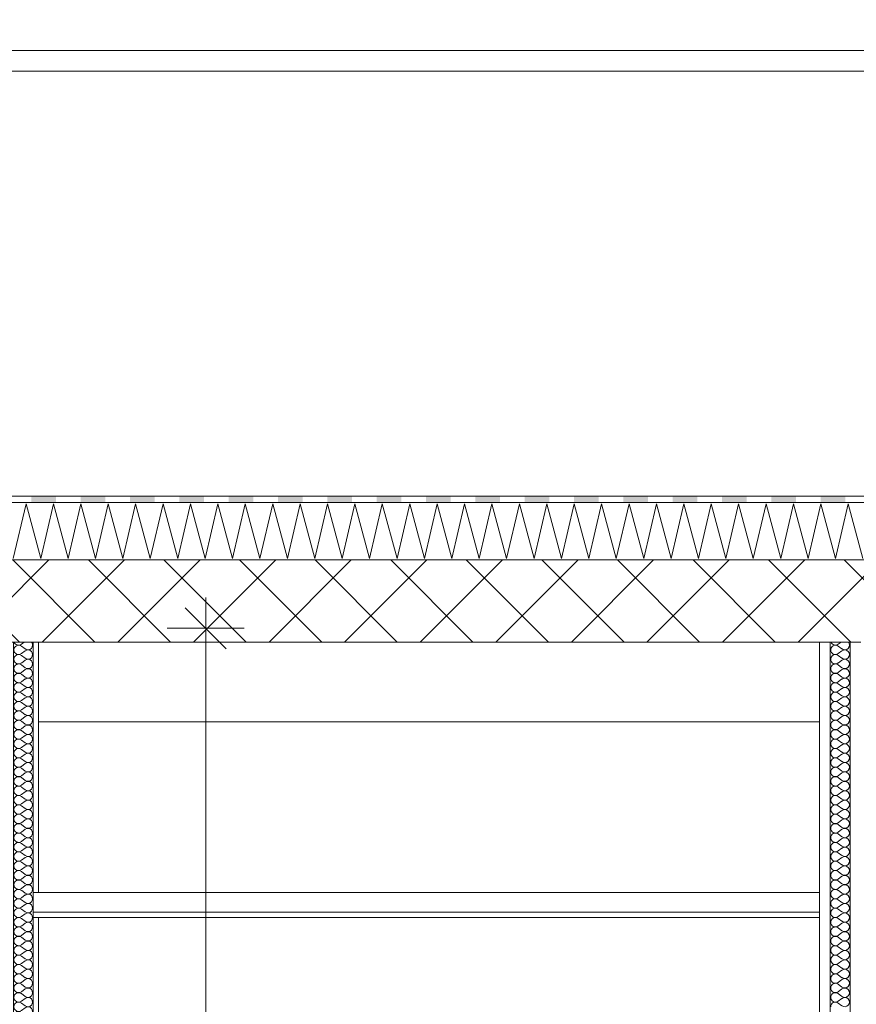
# Model space of a CAD drawing. Header units: millimetres. Extents: x -4481 to 79246, y -53000 to 18468.
# Tile 53 of 79: x 40052 to 42087, y 5949 to 8345. Entities that reach past the tile are written whole.
import ezdxf

# ---------------------------------------------------------------- set-up
doc = ezdxf.new("R2010")
doc.units = ezdxf.units.MM
doc.header["$MEASUREMENT"] = 0
doc.linetypes.add('Wipeout_Contour', pattern=[1000, 0, -1000])
for name, color, linetype in [('Nouveau_2D - Cotations pour 100ème', 7, 'Continuous'), ('Nouveau__Constr - Poutres', 7, 'Continuous'), ('Nouveau__Murs ext - Bardages', 7, 'Continuous'), ('Nouveau__Murs int non porteurs - Cloisons', 7, 'Continuous'), ('Nouveau__Plafonds', 7, 'Continuous'), ('Nouveau__Toits - Toitures', 7, 'Continuous')]:
    doc.layers.add(name, color=color, linetype=linetype)
doc.styles.add('STYLE_GENERE_2', font='arial.ttf')
doc.dimstyles.new('STYLE_GENERE__10', dxfattribs={"dimtxt": 175, "dimasz": 95, "dimexe": 0.18, "dimexo": 30247.210424, "dimgap": 0, "dimtad": 1, "dimlfac": 0.001, "dimzin": 0, "dimdsep": 46, "dimtxsty": 'STYLE_GENERE_2', "dimblk": 'ARROWHEAD_6', "dimblk1": 'ARROWHEAD_6', "dimblk2": 'ARROWHEAD_6', "dimcen": 0.09, "dimclrd": 1, "dimclre": 1, "dimclrt": 1, "dimazin": 0, "dimtfac": 1, "dimtdec": 4, "dimtmove": 0, "dimatfit": 3, "dimfxl": 0, "dimtolj": 1, "dimtzin": 0, "dimarcsym": 0})
doc.dimstyles.new('STYLE_GENERE__3', dxfattribs={"dimtxt": 150, "dimasz": 95, "dimexe": 0.18, "dimexo": 21916.318027, "dimgap": 0, "dimtad": 1, "dimlfac": 0.001, "dimzin": 0, "dimdsep": 46, "dimtxsty": 'STYLE_GENERE_2', "dimblk": 'ARROWHEAD_6', "dimblk1": 'ARROWHEAD_6', "dimblk2": 'ARROWHEAD_6', "dimcen": 0.09, "dimclrd": 7, "dimclre": 7, "dimclrt": 7, "dimazin": 0, "dimtfac": 1, "dimtdec": 4, "dimtmove": 0, "dimatfit": 3, "dimfxl": 0, "dimtolj": 1, "dimtzin": 0, "dimarcsym": 0})
doc.dimstyles.new('STYLE_GENERE__5', dxfattribs={"dimtxt": 150, "dimasz": 95, "dimexe": 0.18, "dimexo": 21959.829925, "dimgap": 0, "dimtad": 1, "dimlfac": 0.001, "dimzin": 0, "dimdsep": 46, "dimtxsty": 'STYLE_GENERE_2', "dimblk": 'ARROWHEAD_6', "dimblk1": 'ARROWHEAD_6', "dimblk2": 'ARROWHEAD_6', "dimcen": 0.09, "dimclrd": 7, "dimclre": 7, "dimclrt": 7, "dimazin": 0, "dimtfac": 1, "dimtdec": 4, "dimtmove": 0, "dimatfit": 3, "dimfxl": 0, "dimtolj": 1, "dimtzin": 0, "dimarcsym": 0})
doc.dimstyles.new('STYLE_GENERE__7', dxfattribs={"dimtxt": 150, "dimasz": 95, "dimexe": 0.18, "dimexo": 28568.917041, "dimgap": 0, "dimtad": 1, "dimlfac": 0.001, "dimzin": 0, "dimdsep": 46, "dimtxsty": 'STYLE_GENERE_2', "dimblk": 'ARROWHEAD_6', "dimblk1": 'ARROWHEAD_6', "dimblk2": 'ARROWHEAD_6', "dimcen": 0.09, "dimclrd": 7, "dimclre": 7, "dimclrt": 7, "dimazin": 0, "dimtfac": 1, "dimtdec": 4, "dimtmove": 0, "dimatfit": 3, "dimfxl": 0, "dimtolj": 1, "dimtzin": 0, "dimarcsym": 0})

# ---------------------------------------------------------------- blocks, each defined once
blk = doc.blocks.new('Élément de coupe_48')
at = {"layer": 'Nouveau__Murs ext - Bardages', "color": 7, "linetype": 'Continuous', "lineweight": 13}
for p, q in [((54217, 8270), (24977, 8270)), ((54217, 8220), (24977, 8220))]:
    blk.add_line(p, q, dxfattribs=at)
blk = doc.blocks.new('*X151')
at = {"layer": 'Nouveau__Murs int non porteurs - Cloisons', "color": 250, "linetype": 'Continuous', "lineweight": 5}
for p, q in [((40062.7, 6830.3), (40055.8, 6825.1)), ((40064.9, 6813.7), (40055.8, 6820.6)), ((40064.9, 6809.1), (40055.8, 6802.3)), ((40064.9, 6790.9), (40055.8, 6797.7)), ((40064.9, 6786.3), (40055.8, 6779.4)), ((40064.9, 6768), (40055.8, 6774.9)), ((40064.9, 6763.4), (40055.8, 6756.6)), ((40064.9, 6745.1), (40055.8, 6752)), ((40064.9, 6740.6), (40055.8, 6733.7)), ((40064.9, 6722.3), (40055.8, 6729.1)), ((40064.9, 6717.7), (40055.8, 6710.9)), ((40064.9, 6699.4), (40055.8, 6706.3)), ((40064.9, 6694.9), (40055.8, 6688)), ((40064.9, 6676.6), (40055.8, 6683.4)), ((40064.9, 6672), (40055.8, 6665.1)), ((40064.9, 6653.7), (40055.8, 6660.6)), ((40064.9, 6649.1), (40055.8, 6642.3)), ((40064.9, 6630.9), (40055.8, 6637.7)), ((40064.9, 6626.3), (40055.8, 6619.4)), ((40064.9, 6608), (40055.8, 6614.9)), ((40064.9, 6603.4), (40055.8, 6596.6)), ((40064.9, 6585.1), (40055.8, 6592)), ((40064.9, 6580.6), (40055.8, 6573.7)), ((40064.9, 6562.3), (40055.8, 6569.1)), ((40064.9, 6557.7), (40055.8, 6550.9)), ((40064.9, 6539.4), (40055.8, 6546.3)), ((40064.9, 6534.9), (40055.8, 6528)), ((40064.9, 6516.6), (40055.8, 6523.4)), ((40064.9, 6512), (40055.8, 6505.1)), ((40064.9, 6493.7), (40055.8, 6500.6)), ((40064.9, 6489.1), (40055.8, 6482.3)), ((40064.9, 6470.9), (40055.8, 6477.7)), ((40064.9, 6466.3), (40055.8, 6459.4)), ((40064.9, 6448), (40055.8, 6454.9)), ((40064.9, 6443.4), (40055.8, 6436.6)), ((40064.9, 6425.1), (40055.8, 6432)), ((40064.9, 6420.6), (40055.8, 6413.7)), ((40064.9, 6402.3), (40055.8, 6409.1)), ((40064.9, 6397.7), (40055.8, 6390.9)), ((40064.9, 6379.4), (40055.8, 6386.3)), ((40064.9, 6374.9), (40055.8, 6368)), ((40064.9, 6356.6), (40055.8, 6363.4)), ((40064.9, 6352), (40055.8, 6345.1)), ((40064.9, 6333.7), (40055.8, 6340.6)), ((40064.9, 6329.1), (40055.8, 6322.3)), ((40064.9, 6310.9), (40055.8, 6317.7)), ((40064.9, 6306.3), (40055.8, 6299.4)), ((40064.9, 6288), (40055.8, 6294.9)), ((40064.9, 6283.4), (40055.8, 6276.6)), ((40064.9, 6265.1), (40055.8, 6272)), ((40064.9, 6260.6), (40055.8, 6253.7)), ((40064.9, 6242.3), (40055.8, 6249.1)), ((40064.9, 6237.7), (40055.8, 6230.9)), ((40064.9, 6219.4), (40055.8, 6226.3)), ((40064.9, 6214.9), (40055.8, 6208)), ((40064.9, 6196.6), (40055.8, 6203.4)), ((40064.9, 6192), (40055.8, 6185.1)), ((40064.9, 6173.7), (40055.8, 6180.6)), ((40064.9, 6169.1), (40055.8, 6162.3)), ((40064.9, 6150.9), (40055.8, 6157.7)), ((40064.9, 6146.3), (40055.8, 6139.4)), ((40064.9, 6128), (40055.8, 6134.9)), ((40064.9, 6123.4), (40055.8, 6116.6)), ((40064.9, 6105.1), (40055.8, 6112)), ((40064.9, 6100.6), (40055.8, 6093.7)), ((40064.9, 6082.3), (40055.8, 6089.1)), ((40064.9, 6077.7), (40055.8, 6070.9)), ((40064.9, 6059.4), (40055.8, 6066.3)), ((40064.9, 6054.9), (40055.8, 6048)), ((40064.9, 6036.6), (40055.8, 6043.4)), ((40064.9, 6032), (40055.8, 6025.1)), ((40064.9, 6013.7), (40055.8, 6020.6)), ((40064.9, 6009.1), (40055.8, 6002.3)), ((40064.9, 5990.9), (40055.8, 5997.7)), ((40064.9, 5986.3), (40055.8, 5979.4)), ((40064.9, 5968), (40055.8, 5974.9)), ((40064.9, 5963.4), (40055.8, 5956.6)), ((40064.9, 5945.1), (40055.8, 5952)), ((40064.9, 5940.6), (40055.8, 5933.7)), ((40064.9, 5922.3), (40055.8, 5929.1)), ((40064.9, 5917.7), (40055.8, 5910.9)), ((40064.9, 5899.4), (40055.8, 5906.3)), ((40064.9, 5894.9), (40055.8, 5888)), ((40064.9, 5876.6), (40055.8, 5883.4)), ((40064.9, 5872), (40055.8, 5865.1)), ((40064.9, 5853.7), (40055.8, 5860.6)), ((40064.9, 5849.1), (40055.8, 5842.3)), ((40064.9, 5830.9), (40055.8, 5837.7)), ((40064.9, 5826.3), (40055.8, 5819.4)), ((40064.9, 5808), (40055.8, 5814.9)), ((40064.9, 5803.4), (40055.8, 5796.6)), ((40064.9, 5785.1), (40055.8, 5792)), ((40064.9, 5780.6), (40055.8, 5773.7)), ((40064.9, 5762.3), (40055.8, 5769.1)), ((40064.9, 5757.7), (40055.8, 5750.9)), ((40064.9, 5739.4), (40055.8, 5746.3)), ((40064.9, 5734.9), (40055.8, 5728)), ((40064.9, 5716.6), (40055.8, 5723.4)), ((40064.9, 5712), (40055.8, 5705.1)), ((40064.9, 5693.7), (40055.8, 5700.6)), ((40064.9, 5689.1), (40055.8, 5682.3)), ((40064.9, 5670.9), (40055.8, 5677.7)), ((40064.9, 5666.3), (40056.5, 5660))]:
    blk.add_line(p, q, dxfattribs=at)
for centre, start, end in [((40048.9, 6834.3), 200.2161, 306.8699), ((40071.8, 6822.9), 233.1301, 40.877), ((40048.9, 6811.4), 53.1301, 180), ((40048.9, 6811.4), 180, 306.8699), ((40071.8, 6800), 233.1301, 126.8699), ((40048.9, 6788.6), 53.1301, 180), ((40048.9, 6788.6), 180, 306.8699), ((40071.8, 6777.1), 233.1301, 126.8699), ((40048.9, 6765.7), 53.1301, 180), ((40048.9, 6765.7), 180, 306.8699), ((40071.8, 6754.3), 233.1301, 126.8699), ((40048.9, 6742.9), 53.1301, 180), ((40048.9, 6742.9), 180, 306.8699), ((40071.8, 6731.4), 233.1301, 126.8699), ((40048.9, 6720), 53.1301, 180), ((40048.9, 6720), 180, 306.8699), ((40071.8, 6708.6), 233.1301, 126.8699), ((40048.9, 6697.1), 53.1301, 180), ((40048.9, 6697.1), 180, 306.8699), ((40048.9, 6674.3), 53.1301, 180), ((40071.8, 6685.7), 233.1301, 126.8699), ((40048.9, 6674.3), 180, 306.8699), ((40048.9, 6651.4), 53.1301, 180), ((40071.8, 6662.9), 233.1301, 126.8699), ((40048.9, 6651.4), 180, 306.8699), ((40048.9, 6628.6), 53.1301, 180), ((40071.8, 6640), 233.1301, 126.8699), ((40048.9, 6628.6), 180, 306.8699), ((40048.9, 6605.7), 53.1301, 180), ((40071.8, 6617.1), 233.1301, 126.8699), ((40048.9, 6605.7), 180, 306.8699), ((40048.9, 6582.9), 53.1301, 180), ((40071.8, 6594.3), 233.1301, 126.8699), ((40048.9, 6582.9), 180, 306.8699), ((40048.9, 6560), 53.1301, 180), ((40071.8, 6571.4), 233.1301, 126.8699), ((40048.9, 6560), 180, 306.8699), ((40048.9, 6537.1), 53.1301, 180), ((40071.8, 6548.6), 233.1301, 126.8699), ((40048.9, 6537.1), 180, 306.8699), ((40048.9, 6514.3), 53.1301, 180), ((40071.8, 6525.7), 233.1301, 126.8699), ((40048.9, 6514.3), 180, 306.8699), ((40048.9, 6491.4), 53.1301, 180), ((40071.8, 6502.9), 233.1301, 126.8699), ((40048.9, 6491.4), 180, 306.8699), ((40048.9, 6468.6), 53.1301, 180), ((40071.8, 6480), 233.1301, 126.8699), ((40048.9, 6468.6), 180, 306.8699), ((40048.9, 6445.7), 53.1301, 180), ((40048.9, 6445.7), 180, 306.8699), ((40071.8, 6457.1), 233.1301, 126.8699), ((40071.8, 6434.3), 233.1301, 126.8699), ((40048.9, 6422.9), 53.1301, 180), ((40048.9, 6422.9), 180, 306.8699), ((40071.8, 6411.4), 233.1301, 126.8699), ((40048.9, 6400), 53.1301, 180), ((40048.9, 6400), 180, 306.8699), ((40071.8, 6388.6), 233.1301, 126.8699), ((40048.9, 6377.1), 53.1301, 180), ((40048.9, 6377.1), 180, 306.8699), ((40071.8, 6365.7), 233.1301, 126.8699), ((40048.9, 6354.3), 53.1301, 180), ((40048.9, 6354.3), 180, 306.8699), ((40071.8, 6342.9), 233.1301, 126.8699), ((40048.9, 6331.4), 53.1301, 180), ((40048.9, 6331.4), 180, 306.8699), ((40071.8, 6320), 233.1301, 126.8699), ((40048.9, 6308.6), 53.1301, 180), ((40048.9, 6308.6), 180, 306.8699), ((40071.8, 6297.1), 233.1301, 126.8699), ((40048.9, 6285.7), 53.1301, 180), ((40048.9, 6285.7), 180, 306.8699), ((40071.8, 6274.3), 233.1301, 126.8699), ((40048.9, 6262.9), 53.1301, 180), ((40048.9, 6262.9), 180, 306.8699), ((40071.8, 6251.4), 233.1301, 126.8699), ((40048.9, 6240), 53.1301, 180), ((40048.9, 6240), 180, 306.8699), ((40071.8, 6228.6), 233.1301, 126.8699), ((40048.9, 6217.1), 53.1301, 180), ((40048.9, 6217.1), 180, 306.8699), ((40071.8, 6205.7), 233.1301, 126.8699), ((40048.9, 6194.3), 53.1301, 180), ((40048.9, 6194.3), 180, 306.8699), ((40048.9, 6171.4), 53.1301, 180), ((40071.8, 6182.9), 233.1301, 126.8699), ((40048.9, 6171.4), 180, 306.8699), ((40048.9, 6148.6), 53.1301, 180), ((40071.8, 6160), 233.1301, 126.8699), ((40048.9, 6148.6), 180, 306.8699), ((40048.9, 6125.7), 53.1301, 180), ((40071.8, 6137.1), 233.1301, 126.8699), ((40048.9, 6125.7), 180, 306.8699), ((40048.9, 6102.9), 53.1301, 180), ((40071.8, 6114.3), 233.1301, 126.8699), ((40048.9, 6102.9), 180, 306.8699), ((40048.9, 6080), 53.1301, 180), ((40071.8, 6091.4), 233.1301, 126.8699), ((40048.9, 6080), 180, 306.8699), ((40048.9, 6057.1), 53.1301, 180), ((40071.8, 6068.6), 233.1301, 126.8699), ((40048.9, 6057.1), 180, 306.8699), ((40048.9, 6034.3), 53.1301, 180), ((40071.8, 6045.7), 233.1301, 126.8699), ((40048.9, 6034.3), 180, 306.8699), ((40048.9, 6011.4), 53.1301, 180), ((40071.8, 6022.9), 233.1301, 126.8699), ((40048.9, 6011.4), 180, 306.8699), ((40048.9, 5988.6), 53.1301, 180), ((40071.8, 6000), 233.1301, 126.8699), ((40048.9, 5988.6), 180, 306.8699), ((40048.9, 5965.7), 53.1301, 180), ((40071.8, 5977.1), 233.1301, 126.8699), ((40048.9, 5965.7), 180, 306.8699), ((40048.9, 5942.9), 53.1301, 180), ((40048.9, 5942.9), 180, 306.8699), ((40071.8, 5954.3), 233.1301, 126.8699), ((40071.8, 5931.4), 233.1301, 126.8699), ((40048.9, 5920), 53.1301, 180), ((40048.9, 5920), 180, 306.8699), ((40071.8, 5908.6), 233.1301, 126.8699), ((40048.9, 5897.1), 53.1301, 180), ((40048.9, 5897.1), 180, 306.8699), ((40071.8, 5885.7), 233.1301, 126.8699), ((40048.9, 5874.3), 53.1301, 180), ((40048.9, 5874.3), 180, 306.8699), ((40071.8, 5862.9), 233.1301, 126.8699), ((40048.9, 5851.4), 53.1301, 180), ((40048.9, 5851.4), 180, 306.8699), ((40071.8, 5840), 233.1301, 126.8699), ((40048.9, 5828.6), 53.1301, 180), ((40048.9, 5828.6), 180, 306.8699), ((40071.8, 5817.1), 233.1301, 126.8699), ((40048.9, 5805.7), 53.1301, 180), ((40048.9, 5805.7), 180, 306.8699), ((40071.8, 5794.3), 233.1301, 126.8699), ((40048.9, 5782.9), 53.1301, 180), ((40048.9, 5782.9), 180, 306.8699), ((40071.8, 5771.4), 233.1301, 126.8699), ((40048.9, 5760), 53.1301, 180), ((40048.9, 5760), 180, 306.8699), ((40071.8, 5748.6), 233.1301, 126.8699), ((40048.9, 5737.1), 53.1301, 180), ((40048.9, 5737.1), 180, 306.8699), ((40071.8, 5725.7), 233.1301, 126.8699), ((40048.9, 5714.3), 53.1301, 180), ((40048.9, 5714.3), 180, 306.8699), ((40048.9, 5691.4), 53.1301, 180), ((40071.8, 5702.9), 233.1301, 126.8699), ((40048.9, 5691.4), 180, 306.8699), ((40048.9, 5668.6), 53.1301, 180), ((40071.8, 5680), 233.1301, 126.8699), ((40048.9, 5668.6), 180, 228.5874), ((40071.8, 5657.1), 14.4795, 126.8699)]:
    blk.add_arc(centre, 11.4, start, end, dxfattribs=at)
blk = doc.blocks.new('Élément de coupe_135')
at = {"color": 254, "linetype": 'Wipeout_Contour', "lineweight": 0, "ltscale": 162237.538772}
blk.add_wipeout([(40023.4, 6830.3), (40023.4, 6221), (40036.4, 6221), (40036.4, 6830.3)], dxfattribs=at).dxf.layer = 'Nouveau__Murs int non porteurs - Cloisons'
at = {"color": 254, "linetype": 'Wipeout_Contour', "lineweight": 0, "ltscale": 162478.358258}
blk.add_wipeout([(40097.4, 6830.3), (40084.4, 6830.3), (40084.4, 6221), (40097.4, 6221)], dxfattribs=at).dxf.layer = 'Nouveau__Murs int non porteurs - Cloisons'
at = {"color": 254, "linetype": 'Wipeout_Contour', "lineweight": 0, "ltscale": 161858.120748}
blk.add_wipeout([(40036.4, 6160), (40023.4, 6160), (40023.4, 5660), (40036.4, 5660)], dxfattribs=at).dxf.layer = 'Nouveau__Murs int non porteurs - Cloisons'
at = {"color": 254, "linetype": 'Wipeout_Contour', "lineweight": 0, "ltscale": 162099.503753}
blk.add_wipeout([(40097.4, 6160), (40084.4, 6160), (40084.4, 5660), (40097.4, 5660)], dxfattribs=at).dxf.layer = 'Nouveau__Murs int non porteurs - Cloisons'
at = {"layer": 'Nouveau__Murs int non porteurs - Cloisons', "color": 7, "linetype": 'Continuous', "lineweight": 5}
for p, q in [((40023.4, 6830.3), (40023.4, 6221)), ((40097.4, 6830.3), (40097.4, 6221)), ((40023.4, 6160), (40023.4, 5660)), ((40097.4, 6160), (40097.4, 5660))]:
    blk.add_line(p, q, dxfattribs=at)
at = {"color": 254, "linetype": 'Wipeout_Contour', "lineweight": 0, "ltscale": 324336.746341}
blk.add_wipeout([(40036.4, 6160), (40036.4, 5660), (40084.4, 5660), (40084.4, 6160), (40084.4, 6221), (40084.4, 6830.3), (40036.4, 6830.3), (40036.4, 6221)], dxfattribs=at).dxf.layer = 'Nouveau__Murs int non porteurs - Cloisons'
at = {"layer": 'Nouveau__Murs int non porteurs - Cloisons', "color": 7, "linetype": 'Continuous', "lineweight": 13}
blk.add_line((40084.4, 5660), (40073.4, 5660), dxfattribs=at)
at = {"layer": 'Nouveau__Murs int non porteurs - Cloisons', "color": 7, "linetype": 'Continuous', "lineweight": 5}
blk.add_line((40097.4, 5660), (40084.4, 5660), dxfattribs=at)
at = {"layer": 'Nouveau__Murs int non porteurs - Cloisons', "color": 7, "linetype": 'Continuous', "lineweight": 13, "flags": 128}
for points in [[(40036.4, 6830.3), (40036.4, 6221), (40036.4, 6173), (40036.4, 6160), (40036.4, 5660)], [(40084.4, 6830.3), (40084.4, 6221), (40084.4, 6173), (40084.4, 6160), (40084.4, 5660)]]:
    blk.add_lwpolyline(points, dxfattribs=at)
at = {"layer": 'Nouveau__Murs int non porteurs - Cloisons', "lineweight": 0}
blk.add_blockref('*X151', (0, 0), dxfattribs=at)
blk = doc.blocks.new('Élément de coupe_173')
at = {"layer": 'Nouveau__Constr - Poutres', "color": 7, "linetype": 'Continuous', "lineweight": 13}
blk.add_line((41997.4, 6636.2), (40097.4, 6636.2), dxfattribs=at)
blk = doc.blocks.new('Élément de coupe_257')
at = {"layer": 'Nouveau__Plafonds', "color": 7, "linetype": 'Continuous', "lineweight": 5}
for p, q in [((40097.4, 6221), (40084.4, 6221)), ((41997.4, 6221), (40097.4, 6221)), ((41997.4, 6173), (40084.4, 6173)), ((40097.4, 6160), (40084.4, 6160)), ((41997.4, 6160), (40097.4, 6160))]:
    blk.add_line(p, q, dxfattribs=at)
blk = doc.blocks.new('*X372')
at = {"layer": 'Nouveau__Murs int non porteurs - Cloisons', "color": 250, "linetype": 'Continuous', "lineweight": 5}
for p, q in [((42049.7, 6830.3), (42042.8, 6825.1)), ((42051.9, 6813.7), (42042.8, 6820.6)), ((42051.9, 6809.1), (42042.8, 6802.3)), ((42051.9, 6790.9), (42042.8, 6797.7)), ((42051.9, 6786.3), (42042.8, 6779.4)), ((42051.9, 6768), (42042.8, 6774.9)), ((42051.9, 6763.4), (42042.8, 6756.6)), ((42051.9, 6745.1), (42042.8, 6752)), ((42051.9, 6740.6), (42042.8, 6733.7)), ((42051.9, 6722.3), (42042.8, 6729.1)), ((42051.9, 6717.7), (42042.8, 6710.9)), ((42051.9, 6699.4), (42042.8, 6706.3)), ((42051.9, 6694.9), (42042.8, 6688)), ((42051.9, 6676.6), (42042.8, 6683.4)), ((42051.9, 6672), (42042.8, 6665.1)), ((42051.9, 6653.7), (42042.8, 6660.6)), ((42051.9, 6649.1), (42042.8, 6642.3)), ((42051.9, 6630.9), (42042.8, 6637.7)), ((42051.9, 6626.3), (42042.8, 6619.4)), ((42051.9, 6608), (42042.8, 6614.9)), ((42051.9, 6603.4), (42042.8, 6596.6)), ((42051.9, 6585.1), (42042.8, 6592)), ((42051.9, 6580.6), (42042.8, 6573.7)), ((42051.9, 6562.3), (42042.8, 6569.1)), ((42051.9, 6557.7), (42042.8, 6550.9)), ((42051.9, 6539.4), (42042.8, 6546.3)), ((42051.9, 6534.9), (42042.8, 6528)), ((42051.9, 6516.6), (42042.8, 6523.4)), ((42051.9, 6512), (42042.8, 6505.1)), ((42051.9, 6493.7), (42042.8, 6500.6)), ((42051.9, 6489.1), (42042.8, 6482.3)), ((42051.9, 6470.9), (42042.8, 6477.7)), ((42051.9, 6466.3), (42042.8, 6459.4)), ((42051.9, 6448), (42042.8, 6454.9)), ((42051.9, 6443.4), (42042.8, 6436.6)), ((42051.9, 6425.1), (42042.8, 6432)), ((42051.9, 6420.6), (42042.8, 6413.7)), ((42051.9, 6402.3), (42042.8, 6409.1)), ((42051.9, 6397.7), (42042.8, 6390.9)), ((42051.9, 6379.4), (42042.8, 6386.3)), ((42051.9, 6374.9), (42042.8, 6368)), ((42051.9, 6356.6), (42042.8, 6363.4)), ((42051.9, 6352), (42042.8, 6345.1)), ((42051.9, 6333.7), (42042.8, 6340.6)), ((42051.9, 6329.1), (42042.8, 6322.3)), ((42051.9, 6310.9), (42042.8, 6317.7)), ((42051.9, 6306.3), (42042.8, 6299.4)), ((42051.9, 6288), (42042.8, 6294.9)), ((42051.9, 6283.4), (42042.8, 6276.6)), ((42051.9, 6265.1), (42042.8, 6272)), ((42051.9, 6260.6), (42042.8, 6253.7)), ((42051.9, 6242.3), (42042.8, 6249.1)), ((42051.9, 6237.7), (42042.8, 6230.9)), ((42051.9, 6219.4), (42042.8, 6226.3)), ((42051.9, 6214.9), (42042.8, 6208)), ((42051.9, 6196.6), (42042.8, 6203.4)), ((42051.9, 6192), (42042.8, 6185.1)), ((42051.9, 6173.7), (42042.8, 6180.6)), ((42051.9, 6169.1), (42042.8, 6162.3)), ((42051.9, 6150.9), (42042.8, 6157.7)), ((42051.9, 6146.3), (42042.8, 6139.4)), ((42051.9, 6128), (42042.8, 6134.9)), ((42051.9, 6123.4), (42042.8, 6116.6)), ((42051.9, 6105.1), (42042.8, 6112)), ((42051.9, 6100.6), (42042.8, 6093.7)), ((42051.9, 6082.3), (42042.8, 6089.1)), ((42051.9, 6077.7), (42042.8, 6070.9)), ((42051.9, 6059.4), (42042.8, 6066.3)), ((42051.9, 6054.9), (42042.8, 6048)), ((42051.9, 6036.6), (42042.8, 6043.4)), ((42051.9, 6032), (42042.8, 6025.1)), ((42051.9, 6013.7), (42042.8, 6020.6)), ((42051.9, 6009.1), (42042.8, 6002.3)), ((42051.9, 5990.9), (42042.8, 5997.7)), ((42051.9, 5986.3), (42042.8, 5979.4)), ((42051.9, 5968), (42042.8, 5974.9)), ((42051.9, 5963.4), (42042.8, 5956.6)), ((42051.9, 5945.1), (42042.8, 5952))]:
    blk.add_line(p, q, dxfattribs=at)
for centre, start, end in [((42035.9, 6834.3), 200.2186, 306.8699), ((42058.8, 6822.9), 233.1301, 40.8739), ((42035.9, 6811.4), 53.1301, 180), ((42035.9, 6811.4), 180, 306.8699), ((42058.8, 6800), 233.1301, 126.8699), ((42035.9, 6788.6), 53.1301, 180), ((42035.9, 6788.6), 180, 306.8699), ((42058.8, 6777.1), 233.1301, 126.8699), ((42035.9, 6765.7), 53.1301, 180), ((42035.9, 6765.7), 180, 306.8699), ((42058.8, 6754.3), 233.1301, 126.8699), ((42035.9, 6742.9), 53.1301, 180), ((42035.9, 6742.9), 180, 306.8699), ((42058.8, 6731.4), 233.1301, 126.8699), ((42035.9, 6720), 53.1301, 180), ((42035.9, 6720), 180, 306.8699), ((42058.8, 6708.6), 233.1301, 126.8699), ((42035.9, 6697.1), 53.1301, 180), ((42035.9, 6697.1), 180, 306.8699), ((42035.9, 6674.3), 53.1301, 180), ((42058.8, 6685.7), 233.1301, 126.8699), ((42035.9, 6674.3), 180, 306.8699), ((42035.9, 6651.4), 53.1301, 180), ((42058.8, 6662.9), 233.1301, 126.8699), ((42035.9, 6651.4), 180, 306.8699), ((42035.9, 6628.6), 53.1301, 180), ((42058.8, 6640), 233.1301, 126.8699), ((42035.9, 6628.6), 180, 306.8699), ((42035.9, 6605.7), 53.1301, 180), ((42058.8, 6617.1), 233.1301, 126.8699), ((42035.9, 6605.7), 180, 306.8699), ((42035.9, 6582.9), 53.1301, 180), ((42058.8, 6594.3), 233.1301, 126.8699), ((42035.9, 6582.9), 180, 306.8699), ((42035.9, 6560), 53.1301, 180), ((42058.8, 6571.4), 233.1301, 126.8699), ((42035.9, 6560), 180, 306.8699), ((42035.9, 6537.1), 53.1301, 180), ((42058.8, 6548.6), 233.1301, 126.8699), ((42035.9, 6537.1), 180, 306.8699), ((42035.9, 6514.3), 53.1301, 180), ((42058.8, 6525.7), 233.1301, 126.8699), ((42035.9, 6514.3), 180, 306.8699), ((42035.9, 6491.4), 53.1301, 180), ((42058.8, 6502.9), 233.1301, 126.8699), ((42035.9, 6491.4), 180, 306.8699), ((42035.9, 6468.6), 53.1301, 180), ((42058.8, 6480), 233.1301, 126.8699), ((42035.9, 6468.6), 180, 306.8699), ((42035.9, 6445.7), 53.1301, 180), ((42035.9, 6445.7), 180, 306.8699), ((42058.8, 6457.1), 233.1301, 126.8699), ((42058.8, 6434.3), 233.1301, 126.8699), ((42035.9, 6422.9), 53.1301, 180), ((42035.9, 6422.9), 180, 306.8699), ((42058.8, 6411.4), 233.1301, 126.8699), ((42035.9, 6400), 53.1301, 180), ((42035.9, 6400), 180, 306.8699), ((42058.8, 6388.6), 233.1301, 126.8699), ((42035.9, 6377.1), 53.1301, 180), ((42035.9, 6377.1), 180, 306.8699), ((42058.8, 6365.7), 233.1301, 126.8699), ((42035.9, 6354.3), 53.1301, 180), ((42035.9, 6354.3), 180, 306.8699), ((42058.8, 6342.9), 233.1301, 126.8699), ((42035.9, 6331.4), 53.1301, 180), ((42035.9, 6331.4), 180, 306.8699), ((42058.8, 6320), 233.1301, 126.8699), ((42035.9, 6308.6), 53.1301, 180), ((42035.9, 6308.6), 180, 306.8699), ((42058.8, 6297.1), 233.1301, 126.8699), ((42035.9, 6285.7), 53.1301, 180), ((42035.9, 6285.7), 180, 306.8699), ((42058.8, 6274.3), 233.1301, 126.8699), ((42035.9, 6262.9), 53.1301, 180), ((42035.9, 6262.9), 180, 306.8699), ((42058.8, 6251.4), 233.1301, 126.8699), ((42035.9, 6240), 53.1301, 180), ((42035.9, 6240), 180, 306.8699), ((42058.8, 6228.6), 233.1301, 126.8699), ((42035.9, 6217.1), 53.1301, 180), ((42035.9, 6217.1), 180, 306.8699), ((42058.8, 6205.7), 233.1301, 126.8699), ((42035.9, 6194.3), 53.1301, 180), ((42035.9, 6194.3), 180, 306.8699), ((42035.9, 6171.4), 53.1301, 180), ((42058.8, 6182.9), 233.1301, 126.8699), ((42035.9, 6171.4), 180, 306.8699), ((42035.9, 6148.6), 53.1301, 180), ((42058.8, 6160), 233.1301, 126.8699), ((42035.9, 6148.6), 180, 306.8699), ((42035.9, 6125.7), 53.1301, 180), ((42058.8, 6137.1), 233.1301, 126.8699), ((42035.9, 6125.7), 180, 306.8699), ((42035.9, 6102.9), 53.1301, 180), ((42058.8, 6114.3), 233.1301, 126.8699), ((42035.9, 6102.9), 180, 306.8699), ((42035.9, 6080), 53.1301, 180), ((42058.8, 6091.4), 233.1301, 126.8699), ((42035.9, 6080), 180, 306.8699), ((42035.9, 6057.1), 53.1301, 180), ((42058.8, 6068.6), 233.1301, 126.8699), ((42035.9, 6057.1), 180, 306.8699), ((42035.9, 6034.3), 53.1301, 180), ((42058.8, 6045.7), 233.1301, 126.8699), ((42035.9, 6034.3), 180, 306.8699), ((42035.9, 6011.4), 53.1301, 180), ((42058.8, 6022.9), 233.1301, 126.8699), ((42035.9, 6011.4), 180, 306.8699), ((42035.9, 5988.6), 53.1301, 180), ((42058.8, 6000), 233.1301, 126.8699), ((42035.9, 5988.6), 180, 306.8699), ((42035.9, 5965.7), 53.1301, 180), ((42058.8, 5977.1), 233.1301, 126.8699), ((42035.9, 5965.7), 180, 306.8699), ((42035.9, 5942.9), 53.1301, 180), ((42058.8, 5954.3), 233.1301, 126.8699)]:
    blk.add_arc(centre, 11.4, start, end, dxfattribs=at)
blk = doc.blocks.new('Élément de coupe_289')
at = {"layer": 'Nouveau__Murs int non porteurs - Cloisons', "color": 7, "linetype": 'Continuous', "lineweight": 5}
for p, q in [((41997.4, 6830.3), (41997.4, 6173)), ((41997.4, 6173), (41997.4, 6160)), ((41997.4, 6160), (41997.4, 3560))]:
    blk.add_line(p, q, dxfattribs=at)
at = {"layer": 'Nouveau__Murs int non porteurs - Cloisons', "color": 7, "linetype": 'Continuous', "lineweight": 13}
for p, q in [((42023.4, 6830.3), (42023.4, 3560)), ((42071.4, 6830.3), (42071.4, 3560))]:
    blk.add_line(p, q, dxfattribs=at)
at = {"layer": 'Nouveau__Murs int non porteurs - Cloisons', "lineweight": 0}
blk.add_blockref('*X372', (0, 0), dxfattribs=at)
blk = doc.blocks.new('*X392')
at = {"layer": 'Nouveau__Toits - Toitures', "color": 250, "linetype": 'Continuous', "lineweight": 5}
for p, q in [((40036.2, 7033.7), (40067.2, 7167)), ((40067.2, 7167), (40102.9, 7033.7)), ((40102.9, 7033.7), (40133.8, 7167)), ((40133.8, 7167), (40169.5, 7033.7)), ((40169.5, 7033.7), (40200.5, 7167)), ((40200.5, 7167), (40236.2, 7033.7)), ((40236.2, 7033.7), (40267.2, 7167)), ((40267.2, 7167), (40302.9, 7033.7)), ((40302.9, 7033.7), (40333.8, 7167)), ((40333.8, 7167), (40369.5, 7033.7)), ((40369.5, 7033.7), (40400.5, 7167)), ((40400.5, 7167), (40436.2, 7033.7)), ((40436.2, 7033.7), (40467.2, 7167)), ((40467.2, 7167), (40502.9, 7033.7)), ((40502.9, 7033.7), (40533.8, 7167)), ((40533.8, 7167), (40569.5, 7033.7)), ((40569.5, 7033.7), (40600.5, 7167)), ((40600.5, 7167), (40636.2, 7033.7)), ((40636.2, 7033.7), (40667.2, 7167)), ((40667.2, 7167), (40702.9, 7033.7)), ((40702.9, 7033.7), (40733.8, 7167)), ((40733.8, 7167), (40769.5, 7033.7)), ((40769.5, 7033.7), (40800.5, 7167)), ((40800.5, 7167), (40836.2, 7033.7)), ((40836.2, 7033.7), (40867.2, 7167)), ((40867.2, 7167), (40902.9, 7033.7)), ((40902.9, 7033.7), (40933.8, 7167)), ((40933.8, 7167), (40969.5, 7033.7)), ((40969.5, 7033.7), (41000.5, 7167)), ((41000.5, 7167), (41036.2, 7033.7)), ((41036.2, 7033.7), (41067.2, 7167)), ((41067.2, 7167), (41102.9, 7033.7)), ((41102.9, 7033.7), (41133.8, 7167)), ((41133.8, 7167), (41169.6, 7033.7)), ((41169.6, 7033.7), (41200.5, 7167)), ((41200.5, 7167), (41236.2, 7033.7)), ((41236.2, 7033.7), (41267.2, 7167)), ((41267.2, 7167), (41302.9, 7033.7)), ((41302.9, 7033.7), (41333.8, 7167)), ((41333.8, 7167), (41369.6, 7033.7)), ((41369.6, 7033.7), (41400.5, 7167)), ((41400.5, 7167), (41436.2, 7033.7)), ((41436.2, 7033.7), (41467.2, 7167)), ((41467.2, 7167), (41502.9, 7033.7)), ((41502.9, 7033.7), (41533.9, 7167)), ((41533.9, 7167), (41569.6, 7033.7)), ((41569.6, 7033.7), (41600.5, 7167)), ((41600.5, 7167), (41636.2, 7033.7)), ((41636.2, 7033.7), (41667.2, 7167)), ((41667.2, 7167), (41702.9, 7033.7)), ((41702.9, 7033.7), (41733.9, 7167)), ((41733.9, 7167), (41769.6, 7033.7)), ((41769.6, 7033.7), (41800.5, 7167)), ((41800.5, 7167), (41836.2, 7033.7)), ((41836.2, 7033.7), (41867.2, 7167)), ((41867.2, 7167), (41902.9, 7033.7)), ((41902.9, 7033.7), (41933.9, 7167)), ((41933.9, 7167), (41969.6, 7033.7)), ((41969.6, 7033.7), (42000.5, 7167)), ((42000.5, 7167), (42036.2, 7033.7)), ((42036.2, 7033.7), (42067.2, 7167)), ((42067.2, 7167), (42102.9, 7033.7))]:
    blk.add_line(p, q, dxfattribs=at)
blk = doc.blocks.new('*X393')
at = {"layer": 'Nouveau__Toits - Toitures', "linetype": 'Continuous', "lineweight": 15}
for points in [[(40140.1, 7185.3), (40080.1, 7185.3), (40080.1, 7170.3), (40140.1, 7170.3)], [(40260.1, 7185.3), (40200.1, 7185.3), (40200.1, 7170.3), (40260.1, 7170.3)], [(40380.1, 7185.3), (40320.1, 7185.3), (40320.1, 7170.3), (40380.1, 7170.3)], [(40500.1, 7185.3), (40440.1, 7185.3), (40440.1, 7170.3), (40500.1, 7170.3)], [(40620.1, 7185.3), (40560.1, 7185.3), (40560.1, 7170.3), (40620.1, 7170.3)], [(40740.1, 7185.3), (40680.1, 7185.3), (40680.1, 7170.3), (40740.1, 7170.3)], [(40860.1, 7185.3), (40800.1, 7185.3), (40800.1, 7170.3), (40860.1, 7170.3)], [(40980.1, 7185.3), (40920.1, 7185.3), (40920.1, 7170.3), (40980.1, 7170.3)], [(41100.1, 7185.3), (41040.1, 7185.3), (41040.1, 7170.3), (41100.1, 7170.3)], [(41220.1, 7185.3), (41160.1, 7185.3), (41160.1, 7170.3), (41220.1, 7170.3)], [(41340.1, 7185.3), (41280.1, 7185.3), (41280.1, 7170.3), (41340.1, 7170.3)], [(41460.1, 7185.3), (41400.1, 7185.3), (41400.1, 7170.3), (41460.1, 7170.3)], [(41580.1, 7185.3), (41520.1, 7185.3), (41520.1, 7170.3), (41580.1, 7170.3)], [(41700.1, 7185.3), (41640.1, 7185.3), (41640.1, 7170.3), (41700.1, 7170.3)], [(41820.1, 7185.3), (41760.1, 7185.3), (41760.1, 7170.3), (41820.1, 7170.3)], [(41940.1, 7185.3), (41880.1, 7185.3), (41880.1, 7170.3), (41940.1, 7170.3)], [(42060.1, 7185.3), (42000.1, 7185.3), (42000.1, 7170.3), (42060.1, 7170.3)]]:
    blk.add_hatch(color=7, dxfattribs=at).paths.add_polyline_path(points)
blk = doc.blocks.new('Élément de coupe_306')
at = {"layer": 'Nouveau__Toits - Toitures', "linetype": 'Continuous', "lineweight": 35}
h = blk.add_hatch(dxfattribs=at)
h.set_pattern_fill('Béton', style=0, pattern_type=2)
h.set_pattern_definition([(45, (0, 0), (-91.92388, 91.92388), []), (135, (0, 0), (91.92388, 91.92388), [])])
h.paths.add_polyline_path([(54252, 7030.3), (38053, 7030.3), (38053, 6830.3), (54092, 6830.3), (54092, 6865.9), (54252, 6865.9)])
at = {"layer": 'Nouveau__Toits - Toitures', "color": 7, "linetype": 'Continuous', "lineweight": 5}
for p, q in [((54270, 7185.3), (24922, 7185.3)), ((54270, 7170.3), (24922, 7170.3)), ((54270, 7030.3), (24922, 7030.3))]:
    blk.add_line(p, q, dxfattribs=at)
at = {"layer": 'Nouveau__Toits - Toitures', "color": 7, "linetype": 'Continuous', "lineweight": 15}
blk.add_line((41997.4, 6830.3), (40097.4, 6830.3), dxfattribs=at)
at = {"layer": 'Nouveau__Toits - Toitures', "color": 7, "linetype": 'Continuous', "lineweight": 15, "flags": 128}
for points in [[(40097.4, 6830.3), (40084.4, 6830.3), (40036.4, 6830.3), (40023.4, 6830.3)], [(42097.4, 6830.3), (42071.4, 6830.3), (42023.4, 6830.3), (41997.4, 6830.3)]]:
    blk.add_lwpolyline(points, dxfattribs=at)
at = {"layer": 'Nouveau__Toits - Toitures', "lineweight": 0}
for name in ['*X392', '*X393']:
    blk.add_blockref(name, (0, 0), dxfattribs=at)
blk = doc.blocks.new('*D433')
at = {"layer": 'Nouveau_2D - Cotations pour 100ème', "color": 7, "linetype": 'Continuous', "lineweight": 13}
for p, q in [((47089, 6864), (47089, 6939)), ((47139, 6814), (47039, 6914)), ((47182.8, 6864), (46995.3, 6864)), ((47089, 3560), (47089, 6864)), ((47039, 3610), (47139, 3510)), ((47182.8, 3560), (46995.3, 3560)), ((47089, 3340), (47089, 3560))]:
    blk.add_line(p, q, dxfattribs=at)
at = {"layer": 'Nouveau_2D - Cotations pour 100ème', "color": 7, "lineweight": 13, "insert": (47059, 5011.8), "char_height": 150, "attachment_point": 7, "rotation": 90, "style": 'STYLE_GENERE_2'}
blk.add_mtext('{\\A1;\\fArial|b1|i0|c0|p0;3,30}', dxfattribs=at)
blk = doc.blocks.new('ARROWHEAD_6')
at = {"color": 0, "linetype": 'Continuous', "lineweight": 0}
for p, q in [((-0.5, -0.5), (0.5, 0.5)), ((0, 0), (-1, 0))]:
    blk.add_line(p, q, dxfattribs=at)
blk = doc.blocks.new('*D440')
at = {"layer": 'Nouveau_2D - Cotations pour 100ème', "color": 7, "linetype": 'Continuous', "lineweight": 13}
for p, q in [((53735.8, 6864), (53735.8, 6939)), ((53785.8, 6814), (53685.8, 6914)), ((53829.5, 6864), (53642, 6864)), ((53735.8, 3560), (53735.8, 6864)), ((53685.8, 3610), (53785.8, 3510)), ((53829.5, 3560), (53642, 3560)), ((53735.8, 3340), (53735.8, 3560))]:
    blk.add_line(p, q, dxfattribs=at)
at = {"layer": 'Nouveau_2D - Cotations pour 100ème', "color": 7, "lineweight": 13, "insert": (53705.8, 5011.8), "char_height": 150, "attachment_point": 7, "rotation": 90, "style": 'STYLE_GENERE_2'}
blk.add_mtext('{\\A1;\\fArial|b1|i0|c0|p0;3,30}', dxfattribs=at)
blk = doc.blocks.new('*D445')
at = {"layer": 'Nouveau_2D - Cotations pour 100ème', "color": 7, "linetype": 'Continuous', "lineweight": 13}
for p, q in [((40504.1, 6864), (40504.1, 6939)), ((40554.1, 6814), (40454.1, 6914)), ((40597.8, 6864), (40410.3, 6864)), ((40504.1, 3560), (40504.1, 6864)), ((40454.1, 3610), (40554.1, 3510)), ((40597.8, 3560), (40410.3, 3560)), ((40504.1, 3340), (40504.1, 3560))]:
    blk.add_line(p, q, dxfattribs=at)
at = {"layer": 'Nouveau_2D - Cotations pour 100ème', "color": 7, "lineweight": 13, "insert": (40474.1, 5011.8), "char_height": 150, "attachment_point": 7, "rotation": 90, "style": 'STYLE_GENERE_2'}
blk.add_mtext('{\\A1;\\fArial|b1|i0|c0|p0;3,30}', dxfattribs=at)
blk = doc.blocks.new('*D448')
at = {"layer": 'Nouveau_2D - Cotations pour 100ème', "color": 1, "linetype": 'Continuous', "lineweight": 15}
for p, q in [((24272.3, 8270), (24272.3, 8345)), ((24322.3, 8220), (24222.3, 8320)), ((24366, 8270), (24178.5, 8270)), ((24272.3, 826), (24272.3, 8270)), ((24222.3, 876), (24322.3, 776)), ((24366, 826), (24178.5, 826)), ((24272.3, 751), (24272.3, 826))]:
    blk.add_line(p, q, dxfattribs=at)
at = {"layer": 'Nouveau_2D - Cotations pour 100ème', "color": 1, "lineweight": 15, "insert": (24237.3, 4314.4), "char_height": 175, "attachment_point": 7, "rotation": 90, "style": 'STYLE_GENERE_2'}
blk.add_mtext('{\\A1;\\fArial|b1|i0|c0|p0;7,44}', dxfattribs=at)

msp = doc.modelspace()

# ---------------------------------------------------------------- block references
at = {"layer": 'Nouveau__Murs ext - Bardages', "lineweight": 0}
msp.add_blockref('Élément de coupe_48', (0, 0), dxfattribs=at)
at = {"layer": 'Nouveau__Murs int non porteurs - Cloisons', "lineweight": 0}
for name in ['Élément de coupe_135', 'Élément de coupe_289']:
    msp.add_blockref(name, (0, 0), dxfattribs=at)

# ---------------------------------------------------------------- next in the draw order: block references
at = {"layer": 'Nouveau__Constr - Poutres', "lineweight": 0}
msp.add_blockref('Élément de coupe_173', (0, 0), dxfattribs=at)
at = {"layer": 'Nouveau__Plafonds', "lineweight": 0}
msp.add_blockref('Élément de coupe_257', (0, 0), dxfattribs=at)
at = {"layer": 'Nouveau__Toits - Toitures', "lineweight": 0}
msp.add_blockref('Élément de coupe_306', (0, 0), dxfattribs=at)

# ---------------------------------------------------------------- next in the draw order: dimensions: what is measured, and where the dimension line sits
at = {"layer": 'Nouveau_2D - Cotations pour 100ème', "color": 1, "linetype": 'Continuous', "lineweight": 15}
dim = msp.add_linear_dim(base=(24272.278, 8270), p1=(24267.032, 825.971), p2=(54596, 8270), angle=90, dimstyle='STYLE_GENERE__10', dxfattribs=at)
dim.commit()
dim.dimension.update_dxf_attribs({"geometry": '*D448', "text_midpoint": (24149.778, 4540.982), "dimtype": 160, "text_rotation": 90})
at = {"layer": 'Nouveau_2D - Cotations pour 100ème', "color": 7, "linetype": 'Continuous', "lineweight": 13}
for base, dimstyle, picture, middle in [((47089.048, 6864), 'STYLE_GENERE__3', '*D433', (46984.048, 5205.997)), ((53735.764, 6864), 'STYLE_GENERE__7', '*D440', (53630.764, 5205.997)), ((40504.092, 6864), 'STYLE_GENERE__5', '*D445', (40399.092, 5205.997))]:
    dim = msp.add_linear_dim(base=base, p1=(25100, 3560), p2=(25100, 6864), angle=90, dimstyle=dimstyle, dxfattribs=at)
    dim.commit()
    dim.dimension.update_dxf_attribs({"geometry": picture, "text_midpoint": middle, "dimtype": 160, "text_rotation": 90})

doc.saveas('drawing.dxf')
